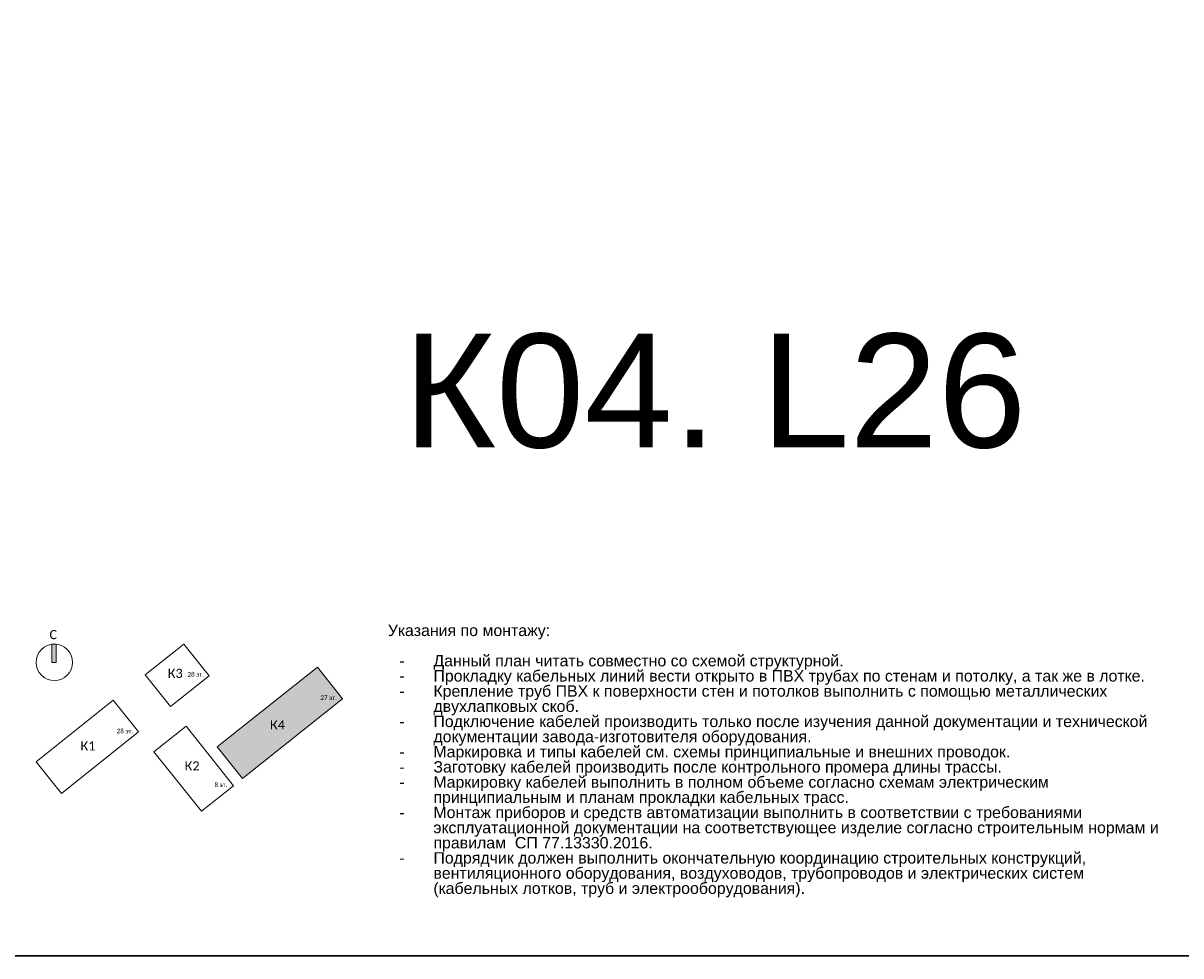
# Model space of a CAD drawing. Header units: millimetres. Extents: x -277772 to 277599, y -59564 to 282085.
# Tile 186 of 190: x 35177 to 60613, y 148277 to 168777. Entities that reach past the tile are written whole.
import ezdxf
from ezdxf.enums import TextEntityAlignment as Align

# ---------------------------------------------------------------- set-up
doc = ezdxf.new("R2010")
doc.units = ezdxf.units.MM
doc.layers.add('EI_HATCH_GALV', color=7, linetype='Continuous')
doc.layers.add('UNPLOTTED', color=2, linetype='Continuous', plot=False)
doc.layers.add('КИП_трасса', color=3, linetype='Continuous', lineweight=60)
doc.layers.add('Типовые аннотации', color=7, linetype='Continuous', lineweight=18)
doc.styles.add('Calibri Light', font='calibril.ttf', dxfattribs={"height": 2})
doc.styles.add('Calibri Light_1', font='calibril.ttf', dxfattribs={"height": 1})
doc.styles.add('CP.Text', font='arial.ttf')
doc.linetypes.add('в трубе открыто', pattern='A,10,[133,ltypeshp.shx,S=0.75,R=0,X=-5,Y=2.5],-2.5,[130,ltypeshp.shx,S=2.5,R=-45,X=0,Y=0],-2.5', length=15)

# ---------------------------------------------------------------- blocks, each defined once
blk = doc.blocks.new('*U4')
at = {"color": 0}
blk.add_lwpolyline([(0, 410), (0, 0), (-569, 0), (-569, 410)], close=True, dxfattribs=at)
blk = doc.blocks.new('A$C3fdbd0f1')
at = {"layer": 'EI_HATCH_GALV', "linetype": 'в трубе открыто', "ltscale": 100}
h = blk.add_hatch(dxfattribs=at)
h.set_pattern_fill('ANGLE', color=256)
h.set_pattern_definition([(0, (-58335.643, 14936.517), (0, 6.985), [5.08, -1.905]), (90, (-58335.643, 14936.517), (-6.985, 4e-16), [5.08, -1.905])])
h.paths.add_polyline_path([(6178, 2074), (5623, 2771), (3425, 1020), (3979, 324)])
h.paths.add_polyline_path([(5975, 1985), (6063, 1985), (6063, 2227), (5975, 2227)], flags=24)
h.paths.add_polyline_path([(5849, 1985), (6030, 1985), (6030, 2227), (5849, 2227)], flags=24)
h.paths.add_polyline_path([(5654, 1985), (5863, 1985), (5863, 2227), (5654, 2227)], flags=24)
h.paths.add_polyline_path([(4696, 1271), (4956, 1271), (4956, 1755), (4696, 1755)], flags=24)
h.paths.add_polyline_path([(4503, 1271), (4771, 1271), (4771, 1755), (4503, 1755)], flags=24)
at = {"layer": 'Типовые аннотации', "lineweight": 9}
blk.add_hatch(color=256, dxfattribs=at).paths.add_polyline_path([(-114, 2878), (-214, 2878), (-214, 3278), (-114, 3278)])
at = {"layer": 'Типовые аннотации'}
for p, q in [((-114, 3278), (-214, 3278)), ((-214, 3278), (-214, 2878)), ((-114, 2878), (-114, 3278)), ((-214, 2878), (-114, 2878)), ((1139, 2045), (-554, 696)), ((1694, 1349), (1139, 2045)), ((0, 0), (1694, 1349)), ((-554, 696), (0, 0))]:
    blk.add_line(p, q, dxfattribs=at)
at = {"layer": 'Типовые аннотации', "lineweight": 9}
for p, q in [((2688, 3278), (1840, 2602)), ((3243, 2582), (2688, 3278)), ((1840, 2602), (2394, 1906)), ((2394, 1906), (3243, 2582)), ((5623, 2771), (3425, 1020)), ((6178, 2074), (5623, 2771)), ((1139, 2045), (-554, 696)), ((1694, 1349), (1139, 2045)), ((3979, 324), (6178, 2074)), ((0, 0), (1694, 1349)), ((2742, 1477), (2034, 913)), ((3784, 168), (2742, 1477)), ((3425, 1020), (3979, 324)), ((2034, 913), (3076, -395)), ((-554, 696), (0, 0)), ((3076, -395), (3784, 168))]:
    blk.add_line(p, q, dxfattribs=at)
at = {"layer": 'Типовые аннотации'}
blk.add_circle((-154, 2878), 400, dxfattribs=at)
at = {"layer": 'Типовые аннотации', "lineweight": 9, "attachment_point": 1}
for s, insert, char_height, width, style in [('\\fCalibri Light|b0|i0|c204|p34|;C', (-263, 3589), 200, 208.44, 'Calibri Light'), ('\\fCalibri Light|b0|i0|c204|p34|;К', (2335, 2739), 200, 208.44, 'Calibri Light'), ('\\fCalibri Light|b0|i0|c204|p34|;3', (2507, 2739), 200, 192.41, 'Calibri Light'), ('28 ', (2770, 2665), 100, 232.49, 'Calibri Light_1'), ('эт', (2962, 2665), 100, 160.34, 'Calibri Light_1'), ('\\fCalibri Light|b0|i0|c204|p34|;.', (3094, 2665), 100, 48.1, 'Calibri Light_1'), ('27 ', (5689, 2152), 100, 232.49, 'Calibri Light_1'), ('эт', (5880, 2152), 100, 160.34, 'Calibri Light_1'), ('\\fCalibri Light|b0|i0|c204|p34|;.', (6013, 2152), 100, 48.1, 'Calibri Light_1'), ('\\fCalibri Light|b0|i0|c204|p34|;К', (4582, 1605), 200, 208.44, 'Calibri Light'), ('\\fCalibri Light|b0|i0|c204|p34|;4', (4754, 1605), 200, 192.41, 'Calibri Light'), ('28 ', (1214, 1420), 100, 232.49, 'Calibri Light_1'), ('28 ', (1214, 1420), 100, 232.49, 'Calibri Light_1'), ('эт', (1406, 1420), 100, 160.34, 'Calibri Light_1'), ('эт', (1406, 1420), 100, 160.34, 'Calibri Light_1'), ('\\fCalibri Light|b0|i0|c204|p34|;.', (1538, 1420), 100, 48.1, 'Calibri Light_1'), ('\\fCalibri Light|b0|i0|c204|p34|;.', (1538, 1420), 100, 48.1, 'Calibri Light_1'), ('\\fCalibri Light|b0|i0|c204|p34|;К', (419, 1144), 200, 208.44, 'Calibri Light'), ('\\fCalibri Light|b0|i0|c204|p34|;К', (419, 1144), 200, 208.44, 'Calibri Light'), ('\\fCalibri Light|b0|i0|c204|p34|;1', (591, 1144), 200, 192.41, 'Calibri Light'), ('\\fCalibri Light|b0|i0|c204|p34|;1', (591, 1144), 200, 192.41, 'Calibri Light'), ('\\fCalibri Light|b0|i0|c204|p34|;К', (2706, 703), 200, 208.44, 'Calibri Light'), ('\\fCalibri Light|b0|i0|c204|p34|;2', (2878, 703), 200, 192.41, 'Calibri Light'), ('8 ', (3364, 238), 100, 136.29, 'Calibri Light_1'), ('эт', (3476, 238), 100, 160.34, 'Calibri Light_1'), ('\\fCalibri Light|b0|i0|c204|p34|;.', (3608, 238), 100, 48.1, 'Calibri Light_1')]:
    blk.add_mtext(s, dxfattribs=dict(at, insert=insert, char_height=char_height, width=width, style=style))

msp = doc.modelspace()

# ---------------------------------------------------------------- linework, layer by layer
at = {"layer": 'UNPLOTTED', "color": 1, "ltscale": 100}
msp.add_xline((-94774, 148277), (1, 0), dxfattribs=at)

# ---------------------------------------------------------------- block references
at = {"layer": 'UNPLOTTED', "xscale": 100, "yscale": 100, "zscale": 100}
msp.add_blockref('*U4', (79632, 148277), dxfattribs=at)
at = {"layer": 'КИП_трасса', "linetype": 'в трубе открыто', "ltscale": 100}
msp.add_blockref('A$C3fdbd0f1', (36018, 151848), dxfattribs=at)

# ---------------------------------------------------------------- texts
at = {"insert": (43191, 155556), "char_height": 250, "width": 17195.48, "attachment_point": 1, "line_spacing_factor": 0.8, "style": 'CP.Text'}
msp.add_mtext('Указания по монтажу:\\P\\P\\pxi-3,l4,t4;-^IДанный план читать совместно со схемой структурной.\\P-^IПрокладку кабельных линий вести открыто в ПВХ трубах по стенам и потолку, а так же в лотке.\\P-^IКрепление труб ПВХ к поверхности стен и потолков выполнить с помощью металлических двухлапковых скоб.\\P-^IПодключение кабелей производить только после изучения данной документации и технической документации завода-изготовителя оборудования.\\P-^IМаркировка и типы кабелей см. схемы принципиальные и внешних проводок.\\P-^IЗаготовку кабелей производить после контрольного промера длины трассы.\\P-^IМаркировку кабелей выполнить в полном объеме согласно схемам электрическим принципиальным и планам прокладки кабельных трасс.\\P-^IМонтаж приборов и средств автоматизации выполнить в соответствии с требованиями эксплуатационной документации на соответствующее изделие согласно строительным нормам и правилам  СП 77.13330.2016.\\P-^IПодрядчик должен выполнить окончательную координацию строительных конструкций, вентиляционного оборудования, воздуховодов, трубопроводов и электрических систем (кабельных лотков, труб и электрооборудования).', dxfattribs=at)
at = {"layer": 'UNPLOTTED', "style": 'CP.Text'}
msp.add_text('К04. L26', height=2500, dxfattribs=at).set_placement((57217, 159450), align=Align.RIGHT)

doc.saveas('drawing.dxf')
